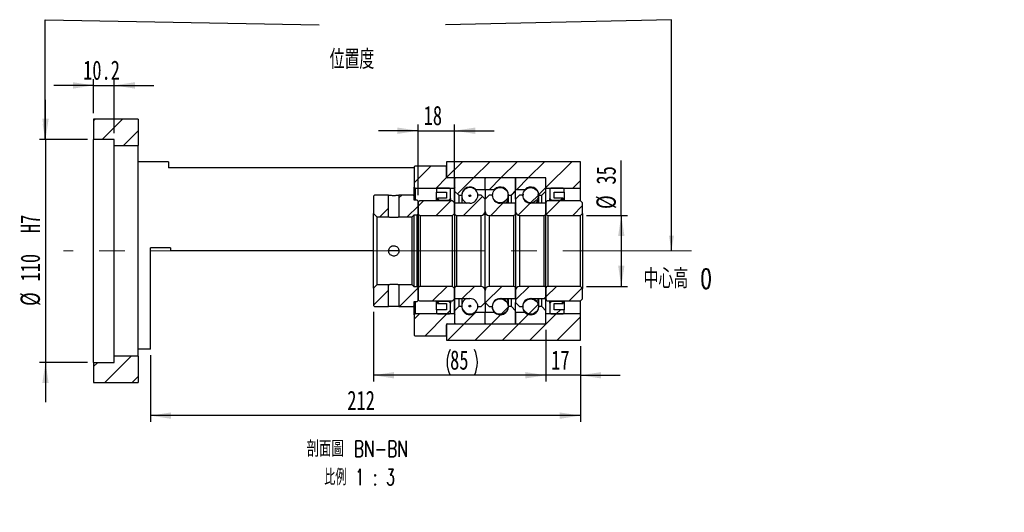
# Model space of a CAD drawing. Header units: millimetres. Extents: x 18 to 333, y 11 to 190.
# Tile 2 of 3: x 171 to 333, y 11 to 92. Entities that reach past the tile are written whole.
import ezdxf

# ---------------------------------------------------------------- set-up
doc = ezdxf.new("R2010")
doc.units = ezdxf.units.MM
doc.linetypes.add('CENTERX2', pattern=[20.32, 12.7, -2.54, 2.54, -2.54])
doc.layers.add('圖層0', color=7, linetype='Continuous')
doc.styles.add('SLDTEXTSTYLE0', font='TXT', dxfattribs={"width": 0.7})
doc.styles.add('SLDTEXTSTYLE1', font='TXT', dxfattribs={"width": 0.7, "bigfont": 'bigfont'})
doc.styles.add('SLDTEXTSTYLE4', font='TXT', dxfattribs={"width": 0.625, "bigfont": 'bigfont'})
doc.dimstyles.new('SLDDIMSTYLE1', dxfattribs={"dimtxt": 0.18, "dimasz": 2.5, "dimexe": 0, "dimexo": 0.0625, "dimgap": 0, "dimtad": 0, "dimtih": 1, "dimtoh": 1, "dimdec": 0, "dimrnd": 1e-09, "dimzin": 0, "dimdsep": 46, "dimtxsty": 'Standard', "dimsah": 1, "dimcen": 0.09, "dimadec": 0, "dimazin": 0, "dimtfac": 2.5, "dimtdec": 0, "dimtofl": 0, "dimtmove": 0, "dimatfit": 3, "dimfxl": 1, "dimfrac": 2, "dimtolj": 1, "dimtzin": 0, "dimarcsym": 0})
doc.dimstyles.new('SLDDIMSTYLE4', dxfattribs={"dimtxt": 3.389974, "dimasz": 2.5, "dimexe": 0, "dimexo": 0.0625, "dimgap": 0.847493, "dimtad": 1, "dimlfac": 3, "dimrnd": 1e-09, "dimzin": 12, "dimdsep": 46, "dimtxsty": 'SLDTEXTSTYLE0', "dimsah": 1, "dimcen": 0.09, "dimadec": 0, "dimazin": 3, "dimtfac": 1, "dimtmove": 0, "dimatfit": 0, "dimfxl": 1, "dimfrac": 2, "dimtolj": 1, "dimtzin": 12, "dimarcsym": 0})
doc.dimstyles.new('SLDDIMSTYLE5', dxfattribs={"dimtxt": 3.389974, "dimasz": 2.5, "dimexe": 0, "dimexo": 0.0625, "dimgap": 0.847493, "dimtad": 1, "dimdec": 1, "dimlfac": 3, "dimrnd": 1e-09, "dimzin": 12, "dimdsep": 46, "dimtxsty": 'SLDTEXTSTYLE0', "dimsah": 1, "dimcen": 0.09, "dimadec": 0, "dimazin": 3, "dimtfac": 1, "dimtdec": 1, "dimtmove": 0, "dimatfit": 0, "dimfxl": 1, "dimfrac": 2, "dimtolj": 1, "dimtzin": 12, "dimarcsym": 0})
doc.dimstyles.new('SLDDIMSTYLE6', dxfattribs={"dimtxt": 3.389974, "dimasz": 2.5, "dimexe": 0, "dimexo": 0.0625, "dimgap": 0.847493, "dimtad": 1, "dimlfac": 3, "dimrnd": 1e-09, "dimzin": 12, "dimdsep": 46, "dimtxsty": 'SLDTEXTSTYLE0', "dimsah": 1, "dimcen": 0.09, "dimadec": 0, "dimazin": 3, "dimtfac": 1, "dimtofl": 0, "dimtmove": 0, "dimatfit": 3, "dimfxl": 1, "dimfrac": 2, "dimtolj": 1, "dimtzin": 12, "dimarcsym": 0})

# ---------------------------------------------------------------- blocks, each defined once
blk = doc.blocks.new('_D_10')
at = {"layer": '圖層0', "color": 7}
for p, q in [((175.34, 72.42), (175.34, 78.94)), ((182.24, 72.42), (174.34, 72.42)), ((175.34, 72.42), (175.34, 35.75)), ((182.24, 35.75), (174.34, 35.75)), ((175.34, 35.75), (175.34, 29.23))]:
    blk.add_line(p, q, dxfattribs=at)
for points in [[(175.34, 72.42), (175.86, 75.81), (174.82, 75.81)], [(175.34, 35.75), (174.82, 32.36), (175.86, 32.36)]]:
    blk.add_solid(points, dxfattribs=at)
at = {"layer": '圖層0', "color": 7, "char_height": 3.175, "attachment_point": 1, "rotation": 90, "style": 'SLDTEXTSTYLE0'}
for s, insert in [('H7', (171.24, 57)), ('110', (171.24, 49.05)), ('%%c', (171.24, 45.03))]:
    blk.add_mtext(s, dxfattribs=dict(at, insert=insert))
blk = doc.blocks.new('_D_11')
at = {"layer": '圖層0', "color": 7}
for p, q in [((183.24, 81.29), (176.72, 81.29)), ((183.24, 76.75), (183.24, 82.29)), ((183.24, 81.29), (186.64, 81.29)), ((186.64, 73.42), (186.64, 82.29)), ((186.64, 81.29), (193.16, 81.29))]:
    blk.add_line(p, q, dxfattribs=at)
for points in [[(183.24, 81.29), (179.85, 81.81), (179.85, 80.76)], [(186.64, 81.29), (190.03, 80.76), (190.03, 81.81)]]:
    blk.add_solid(points, dxfattribs=at)
at = {"layer": '圖層0', "color": 7, "insert": (181.52, 85.38), "char_height": 3.175, "attachment_point": 1, "style": 'SLDTEXTSTYLE0'}
blk.add_mtext('10.2', dxfattribs=at)
blk = doc.blocks.new('_D_12')
at = {"layer": '圖層0', "color": 7}
for p, q in [((257.57, 41.08), (257.57, 32.63)), ((263.24, 38.42), (263.24, 32.63)), ((257.57, 33.63), (251.05, 33.63)), ((263.24, 33.63), (257.57, 33.63)), ((263.24, 33.63), (269.76, 33.63))]:
    blk.add_line(p, q, dxfattribs=at)
for points in [[(257.57, 33.63), (254.18, 34.15), (254.18, 33.11)], [(263.24, 33.63), (266.63, 33.11), (266.63, 34.15)]]:
    blk.add_solid(points, dxfattribs=at)
at = {"layer": '圖層0', "color": 7, "insert": (258.43, 37.72), "char_height": 3.175, "attachment_point": 1, "style": 'SLDTEXTSTYLE0'}
blk.add_mtext('17', dxfattribs=at)
blk = doc.blocks.new('_D_13')
at = {"layer": '圖層0', "color": 7}
for p, q in [((263.24, 38.42), (263.24, 26)), ((192.57, 36.92), (192.57, 26)), ((263.24, 27), (192.57, 27))]:
    blk.add_line(p, q, dxfattribs=at)
for points in [[(192.57, 27), (195.96, 26.47), (195.96, 27.52)], [(263.24, 27), (259.85, 27.52), (259.85, 26.47)]]:
    blk.add_solid(points, dxfattribs=at)
at = {"layer": '圖層0', "color": 7, "insert": (224.93, 31.09), "char_height": 3.175, "attachment_point": 1, "style": 'SLDTEXTSTYLE0'}
blk.add_mtext('212', dxfattribs=at)
blk = doc.blocks.new('_D_14')
at = {"layer": '圖層0', "color": 7}
for p, q in [((236.57, 63.25), (236.57, 74.84)), ((242.57, 62.98), (242.57, 74.84)), ((236.57, 73.84), (230.05, 73.84)), ((236.57, 73.84), (242.57, 73.84)), ((242.57, 73.84), (249.09, 73.84))]:
    blk.add_line(p, q, dxfattribs=at)
for points in [[(236.57, 73.84), (233.18, 74.36), (233.18, 73.31)], [(242.57, 73.84), (245.96, 73.31), (245.96, 74.36)]]:
    blk.add_solid(points, dxfattribs=at)
at = {"layer": '圖層0', "color": 7, "insert": (237.48, 77.93), "char_height": 3.175, "attachment_point": 1, "style": 'SLDTEXTSTYLE0'}
blk.add_mtext('18', dxfattribs=at)
blk = doc.blocks.new('_D_15')
at = {"layer": '圖層0', "color": 7}
for p, q in [((229.24, 44.08), (229.24, 32.63)), ((257.57, 41.08), (257.57, 32.63)), ((257.57, 33.63), (229.24, 33.63))]:
    blk.add_line(p, q, dxfattribs=at)
for centre, start, end in [((246.07, 35.75), 153.4349, 206.5651), ((241.58, 35.75), 333.4349, 26.5651)]:
    blk.add_arc(centre, 4.73, start, end, dxfattribs=at)
for points in [[(229.24, 33.63), (232.63, 33.11), (232.63, 34.16)], [(257.57, 33.63), (254.18, 34.16), (254.18, 33.11)]]:
    blk.add_solid(points, dxfattribs=at)
at = {"layer": '圖層0', "color": 7, "insert": (241.83, 37.73), "char_height": 3.175, "attachment_point": 1, "style": 'SLDTEXTSTYLE0'}
blk.add_mtext('85', dxfattribs=at)
blk = doc.blocks.new('_D_16')
at = {"layer": '圖層0', "color": 7}
for p, q in [((269.96, 59.92), (269.96, 68.96)), ((264.24, 59.92), (270.96, 59.92)), ((269.96, 59.92), (269.96, 48.25)), ((264.24, 48.25), (270.96, 48.25))]:
    blk.add_line(p, q, dxfattribs=at)
for points in [[(269.96, 59.92), (269.44, 56.53), (270.48, 56.53)], [(269.96, 48.25), (270.48, 51.64), (269.44, 51.64)]]:
    blk.add_solid(points, dxfattribs=at)
at = {"layer": '圖層0', "color": 7, "char_height": 3.175, "attachment_point": 1, "rotation": 90, "style": 'SLDTEXTSTYLE0'}
for s, insert in [('35', (265.87, 64.99)), ('%%c', (265.87, 60.97))]:
    blk.add_mtext(s, dxfattribs=dict(at, insert=insert))
blk = doc.blocks.new('SW_NOTE_4')
at = {"layer": '圖層0', "color": 0, "char_height": 2.6458, "attachment_point": 2}
for s, insert, style in [('\\M+19655\\M+196CA\\M+19AA4 BN-BN', (9.88, 3.41), 'SLDTEXTSTYLE1'), ('\\M+194E4\\M+197E1 1 : 3', (10.25, -1.26), 'SLDTEXTSTYLE4')]:
    blk.add_mtext(s, dxfattribs=dict(at, insert=insert, style=style))

msp = doc.modelspace()

# ---------------------------------------------------------------- hatches: boundary and pattern name
at = {"linetype": 'Continuous', "lineweight": 18}
h = msp.add_hatch(dxfattribs=at)
h.set_pattern_fill('ANSI31', style=0)
edge = h.paths.add_edge_path(flags=0)
edge.add_line((247.473, 66.0829), (242.673, 66.0829))
edge.add_arc((242.673, 65.9829), 0.1, 90, 180)
edge.add_line((242.573, 65.9829), (242.573, 63.9162))
edge.add_line((242.573, 63.9162), (243.2396, 63.2496))
edge.add_line((243.2396, 63.2496), (243.7396, 63.2496))
edge.add_arc((245.073, 63.2496), 1.3333, 45.438688, 180, ccw=False)
edge.add_line((246.0085, 64.1996), (247.573, 64.1996))
edge.add_line((247.573, 64.1996), (247.573, 65.9829))
edge.add_arc((247.473, 65.9829), 0.1, 0, 90)
h = msp.add_hatch(dxfattribs=at)
h.set_pattern_fill('ANSI31', style=0)
edge = h.paths.add_edge_path(flags=0)
edge.add_line((252.573, 63.9162), (252.573, 65.9829))
edge.add_arc((252.473, 65.9829), 0.1, 0, 90)
edge.add_line((252.473, 66.0829), (247.673, 66.0829))
edge.add_arc((247.673, 65.9829), 0.1, 90, 180)
edge.add_line((247.573, 65.9829), (247.573, 64.1996))
edge.add_line((247.573, 64.1996), (249.1374, 64.1996))
edge.add_arc((250.073, 63.2496), 1.3333, 0, 134.561312, ccw=False)
edge.add_line((251.4063, 63.2496), (251.9063, 63.2496))
edge.add_line((251.9063, 63.2496), (252.573, 63.9162))
h = msp.add_hatch(dxfattribs=at)
h.set_pattern_fill('ANSI31', style=0)
edge = h.paths.add_edge_path(flags=0)
edge.add_line((257.573, 63.9162), (257.573, 65.9829))
edge.add_arc((257.473, 65.9829), 0.1, 0, 90)
edge.add_line((257.473, 66.0829), (252.673, 66.0829))
edge.add_arc((252.673, 65.9829), 0.1, 90, 180)
edge.add_line((252.573, 65.9829), (252.573, 64.1996))
edge.add_line((252.573, 64.1996), (254.1374, 64.1996))
edge.add_arc((255.073, 63.2496), 1.3333, 0, 134.561312, ccw=False)
edge.add_line((256.4063, 63.2496), (256.9063, 63.2496))
edge.add_line((256.9063, 63.2496), (257.573, 63.9162))
h = msp.add_hatch(dxfattribs=at)
h.set_pattern_fill('ANSI31', style=0)
h.paths.add_polyline_path([(229.4063, 63.2496), (229.2396, 63.0829), (229.2396, 60.2329), (229.8063, 59.6662), (231.723, 59.6662), (231.723, 63.2496)], flags=0)
h = msp.add_hatch(dxfattribs=at)
h.set_pattern_fill('ANSI31', style=0)
h.paths.add_polyline_path([(236.573, 62.2495), (236.4063, 62.4162), (235.9063, 62.4162), (235.9063, 63.0829), (235.7396, 63.2496), (233.423, 63.2496), (233.423, 59.6662), (235.573, 59.6662), (235.9063, 59.9996), (236.4063, 59.9996), (236.573, 60.1662)], flags=0)
h = msp.add_hatch(dxfattribs=at)
h.set_pattern_fill('ANSI31', style=0)
h.paths.add_polyline_path([(241.2396, 63.7495), (241.2396, 62.7496), (239.7396, 62.7496), (239.7396, 62.6829), (240.0063, 62.4162), (241.6396, 62.4162), (241.9063, 62.6829), (241.9063, 64.2496), (241.7396, 64.4162), (239.7396, 64.4162), (239.573, 64.2496), (239.573, 63.7495)], flags=0)
h = msp.add_hatch(dxfattribs=at)
h.set_pattern_fill('ANSI31', style=0)
edge = h.paths.add_edge_path(flags=0)
edge.add_line((247.573, 60.5829), (247.573, 62.5829))
edge.add_line((247.573, 62.5829), (246.9063, 63.2496))
edge.add_line((246.9063, 63.2496), (246.4063, 63.2496))
edge.add_arc((245.073, 63.2496), 1.3333, 270, 360, ccw=False)
edge.add_line((245.073, 61.9162), (242.573, 61.9162))
edge.add_line((242.573, 61.9162), (242.573, 60.2496))
edge.add_arc((242.9063, 60.2496), 0.3333, 180, 270)
edge.add_line((242.9063, 59.9162), (246.9063, 59.9162))
edge.add_arc((246.9063, 60.5829), 0.6667, 270, 360)
h = msp.add_hatch(dxfattribs=at)
h.set_pattern_fill('ANSI31', style=0)
edge = h.paths.add_edge_path(flags=0)
edge.add_arc((245.073, 63.1532), 0.1461, 0, 360)
h = msp.add_hatch(dxfattribs=at)
h.set_pattern_fill('ANSI31', style=0)
edge = h.paths.add_edge_path(flags=0)
edge.add_line((248.7396, 63.2496), (248.2396, 63.2496))
edge.add_line((248.2396, 63.2496), (247.573, 62.5829))
edge.add_line((247.573, 62.5829), (247.573, 60.5829))
edge.add_arc((248.2396, 60.5829), 0.6667, 180, 270)
edge.add_line((248.2396, 59.9162), (252.2396, 59.9162))
edge.add_arc((252.2396, 60.2496), 0.3333, 270, 360)
edge.add_line((252.573, 60.2496), (252.573, 61.9162))
edge.add_line((252.573, 61.9162), (250.073, 61.9162))
edge.add_arc((250.073, 63.2496), 1.3333, 180, 270, ccw=False)
h = msp.add_hatch(dxfattribs=at)
h.set_pattern_fill('ANSI31', style=0)
edge = h.paths.add_edge_path(flags=0)
edge.add_arc((250.073, 63.2412), 1.2746, 0, 360)
h = msp.add_hatch(dxfattribs=at)
h.set_pattern_fill('ANSI31', style=0)
edge = h.paths.add_edge_path(flags=0)
edge.add_line((253.7396, 63.2496), (253.2396, 63.2496))
edge.add_line((253.2396, 63.2496), (252.573, 62.5829))
edge.add_line((252.573, 62.5829), (252.573, 60.5829))
edge.add_arc((253.2396, 60.5829), 0.6667, 180, 270)
edge.add_line((253.2396, 59.9162), (257.2396, 59.9162))
edge.add_arc((257.2396, 60.2496), 0.3333, 270, 360)
edge.add_line((257.573, 60.2496), (257.573, 61.9162))
edge.add_line((257.573, 61.9162), (255.073, 61.9162))
edge.add_arc((255.073, 63.2496), 1.3333, 180, 270, ccw=False)
h = msp.add_hatch(dxfattribs=at)
h.set_pattern_fill('ANSI31', style=0)
edge = h.paths.add_edge_path(flags=0)
edge.add_arc((255.073, 63.2391), 1.2594, 0, 360)
h = msp.add_hatch(dxfattribs=at)
h.set_pattern_fill('ANSI31', style=0)
h.paths.add_polyline_path([(260.4063, 62.6829), (260.4063, 62.7496), (258.9063, 62.7496), (258.9063, 63.7495), (260.573, 63.7495), (260.573, 64.2496), (260.4063, 64.4162), (258.4063, 64.4162), (258.2396, 64.2496), (258.2396, 62.6829), (258.5063, 62.4162), (260.1396, 62.4162)], flags=0)
h = msp.add_hatch(dxfattribs=at)
h.set_pattern_fill('ANSI31', style=0)
edge = h.paths.add_edge_path(flags=0)
edge.add_line((242.2396, 59.9162), (242.573, 60.2496))
edge.add_line((242.573, 60.2496), (242.573, 61.9829))
edge.add_line((242.573, 61.9829), (242.2396, 62.3162))
edge.add_line((242.2396, 62.3162), (236.9063, 62.3162))
edge.add_arc((236.9063, 61.9829), 0.3333, 90, 180)
edge.add_line((236.573, 61.9829), (236.573, 60.2496))
edge.add_arc((236.9063, 60.2496), 0.3333, 180, 270)
edge.add_line((236.9063, 59.9162), (242.2396, 59.9162))
h = msp.add_hatch(dxfattribs=at)
h.set_pattern_fill('ANSI31', style=0)
edge = h.paths.add_edge_path(flags=0)
edge.add_line((263.2396, 59.9162), (263.573, 60.2496))
edge.add_line((263.573, 60.2496), (263.573, 61.9829))
edge.add_line((263.573, 61.9829), (263.2396, 62.3162))
edge.add_line((263.2396, 62.3162), (257.9063, 62.3162))
edge.add_arc((257.9063, 61.9829), 0.3333, 90, 180)
edge.add_line((257.573, 61.9829), (257.573, 60.2496))
edge.add_arc((257.9063, 60.2496), 0.3333, 180, 270)
edge.add_line((257.9063, 59.9162), (263.2396, 59.9162))
h = msp.add_hatch(dxfattribs=at)
h.set_pattern_fill('ANSI31', style=0)
h.paths.add_polyline_path([(229.2396, 45.0829), (229.4063, 44.9162), (231.723, 44.9162), (231.723, 48.4996), (229.8063, 48.4996), (229.2396, 47.9329)], flags=0)
h = msp.add_hatch(dxfattribs=at)
h.set_pattern_fill('ANSI31', style=0)
h.paths.add_polyline_path([(235.9063, 45.0829), (235.9063, 45.7496), (236.4063, 45.7496), (236.573, 45.9162), (236.573, 47.9996), (236.4063, 48.1662), (235.9063, 48.1662), (235.573, 48.4996), (233.423, 48.4996), (233.423, 44.9162), (235.7396, 44.9162)], flags=0)
h = msp.add_hatch(dxfattribs=at)
h.set_pattern_fill('ANSI31', style=0)
edge = h.paths.add_edge_path(flags=0)
edge.add_line((242.573, 47.9162), (242.2396, 48.2496))
edge.add_line((242.2396, 48.2496), (236.9063, 48.2496))
edge.add_arc((236.9063, 47.9162), 0.3333, 90, 180)
edge.add_line((236.573, 47.9162), (236.573, 46.1829))
edge.add_arc((236.9063, 46.1829), 0.3333, 180, 270)
edge.add_line((236.9063, 45.8496), (242.2396, 45.8496))
edge.add_line((242.2396, 45.8496), (242.573, 46.1829))
edge.add_line((242.573, 46.1829), (242.573, 47.9162))
h = msp.add_hatch(dxfattribs=at)
h.set_pattern_fill('ANSI31', style=0)
edge = h.paths.add_edge_path(flags=0)
edge.add_line((246.4063, 44.9162), (246.9063, 44.9162))
edge.add_line((246.9063, 44.9162), (247.573, 45.5829))
edge.add_line((247.573, 45.5829), (247.573, 47.5829))
edge.add_arc((246.9063, 47.5829), 0.6667, 0, 90)
edge.add_line((246.9063, 48.2496), (242.9063, 48.2496))
edge.add_arc((242.9063, 47.9162), 0.3333, 90, 180)
edge.add_line((242.573, 47.9162), (242.573, 46.2496))
edge.add_line((242.573, 46.2496), (245.073, 46.2496))
edge.add_arc((245.073, 44.9162), 1.3333, 0, 90, ccw=False)
h = msp.add_hatch(dxfattribs=at)
h.set_pattern_fill('ANSI31', style=0)
edge = h.paths.add_edge_path(flags=0)
edge.add_line((247.573, 47.5829), (247.573, 45.5829))
edge.add_line((247.573, 45.5829), (248.2396, 44.9162))
edge.add_line((248.2396, 44.9162), (248.7396, 44.9162))
edge.add_arc((250.073, 44.9162), 1.3333, 90, 180, ccw=False)
edge.add_line((250.073, 46.2496), (252.573, 46.2496))
edge.add_line((252.573, 46.2496), (252.573, 47.9162))
edge.add_arc((252.2396, 47.9162), 0.3333, 0, 90)
edge.add_line((252.2396, 48.2496), (248.2396, 48.2496))
edge.add_arc((248.2396, 47.5829), 0.6667, 90, 180)
h = msp.add_hatch(dxfattribs=at)
h.set_pattern_fill('ANSI31', style=0)
edge = h.paths.add_edge_path(flags=0)
edge.add_line((252.573, 47.5829), (252.573, 45.5829))
edge.add_line((252.573, 45.5829), (253.2396, 44.9162))
edge.add_line((253.2396, 44.9162), (253.7396, 44.9162))
edge.add_arc((255.073, 44.9162), 1.3333, 90, 180, ccw=False)
edge.add_line((255.073, 46.2496), (257.573, 46.2496))
edge.add_line((257.573, 46.2496), (257.573, 47.9162))
edge.add_arc((257.2396, 47.9162), 0.3333, 0, 90)
edge.add_line((257.2396, 48.2496), (253.2396, 48.2496))
edge.add_arc((253.2396, 47.5829), 0.6667, 90, 180)
h = msp.add_hatch(dxfattribs=at)
h.set_pattern_fill('ANSI31', style=0)
edge = h.paths.add_edge_path(flags=0)
edge.add_line((263.573, 47.9162), (263.2396, 48.2496))
edge.add_line((263.2396, 48.2496), (257.9063, 48.2496))
edge.add_arc((257.9063, 47.9162), 0.3333, 90, 180)
edge.add_line((257.573, 47.9162), (257.573, 46.1829))
edge.add_arc((257.9063, 46.1829), 0.3333, 180, 270)
edge.add_line((257.9063, 45.8496), (263.2396, 45.8496))
edge.add_line((263.2396, 45.8496), (263.573, 46.1829))
edge.add_line((263.573, 46.1829), (263.573, 47.9162))
h = msp.add_hatch(dxfattribs=at)
h.set_pattern_fill('ANSI31', style=0)
h.paths.add_polyline_path([(239.7396, 45.4829), (239.7396, 45.4162), (241.2396, 45.4162), (241.2396, 44.4162), (239.573, 44.4162), (239.573, 43.9162), (239.7396, 43.7496), (241.7396, 43.7496), (241.9063, 43.9162), (241.9063, 45.4829), (241.6396, 45.7496), (240.0063, 45.7496)], flags=0)
h = msp.add_hatch(dxfattribs=at)
h.set_pattern_fill('ANSI31', style=0)
edge = h.paths.add_edge_path(flags=0)
edge.add_arc((250.073, 44.9246), 1.2746, 0, 360)
h = msp.add_hatch(dxfattribs=at)
h.set_pattern_fill('ANSI31', style=0)
edge = h.paths.add_edge_path(flags=0)
edge.add_arc((255.073, 44.9267), 1.2594, 0, 360)
h = msp.add_hatch(dxfattribs=at)
h.set_pattern_fill('ANSI31', style=0)
h.paths.add_polyline_path([(258.9063, 44.4162), (258.9063, 45.4162), (260.4063, 45.4162), (260.4063, 45.4829), (260.1396, 45.7496), (258.5063, 45.7496), (258.2396, 45.4829), (258.2396, 43.9162), (258.4063, 43.7496), (260.4063, 43.7496), (260.573, 43.9162), (260.573, 44.4162)], flags=0)
h = msp.add_hatch(dxfattribs=at)
h.set_pattern_fill('ANSI31', style=0)
edge = h.paths.add_edge_path(flags=0)
edge.add_line((242.573, 44.2496), (242.573, 42.1829))
edge.add_arc((242.673, 42.1829), 0.1, 180, 270)
edge.add_line((242.673, 42.0829), (247.473, 42.0829))
edge.add_arc((247.473, 42.1829), 0.1, 270, 360)
edge.add_line((247.573, 42.1829), (247.573, 43.9662))
edge.add_line((247.573, 43.9662), (246.0085, 43.9662))
edge.add_arc((245.073, 44.9162), 1.3333, 180, 314.561312, ccw=False)
edge.add_line((243.7396, 44.9162), (243.2396, 44.9162))
edge.add_line((243.2396, 44.9162), (242.573, 44.2496))
h = msp.add_hatch(dxfattribs=at)
h.set_pattern_fill('ANSI31', style=0)
edge = h.paths.add_edge_path(flags=0)
edge.add_arc((245.073, 45.0125), 0.1461, 0, 360)
h = msp.add_hatch(dxfattribs=at)
h.set_pattern_fill('ANSI31', style=0)
edge = h.paths.add_edge_path(flags=0)
edge.add_line((247.673, 42.0829), (252.473, 42.0829))
edge.add_arc((252.473, 42.1829), 0.1, 270, 360)
edge.add_line((252.573, 42.1829), (252.573, 44.2496))
edge.add_line((252.573, 44.2496), (251.9063, 44.9162))
edge.add_line((251.9063, 44.9162), (251.4063, 44.9162))
edge.add_arc((250.073, 44.9162), 1.3333, 225.438688, 360, ccw=False)
edge.add_line((249.1374, 43.9662), (247.573, 43.9662))
edge.add_line((247.573, 43.9662), (247.573, 42.1829))
edge.add_arc((247.673, 42.1829), 0.1, 180, 270)
h = msp.add_hatch(dxfattribs=at)
h.set_pattern_fill('ANSI31', style=0)
edge = h.paths.add_edge_path(flags=0)
edge.add_line((252.673, 42.0829), (257.473, 42.0829))
edge.add_arc((257.473, 42.1829), 0.1, 270, 360)
edge.add_line((257.573, 42.1829), (257.573, 44.2496))
edge.add_line((257.573, 44.2496), (256.9063, 44.9162))
edge.add_line((256.9063, 44.9162), (256.4063, 44.9162))
edge.add_arc((255.073, 44.9162), 1.3333, 225.438688, 360, ccw=False)
edge.add_line((254.1374, 43.9662), (252.573, 43.9662))
edge.add_line((252.573, 43.9662), (252.573, 42.1829))
edge.add_arc((252.673, 42.1829), 0.1, 180, 270)
at = {"layer": '圖層0', "linetype": 'Continuous', "lineweight": 18}
h = msp.add_hatch(dxfattribs=at)
h.set_pattern_fill('ANSI31', color=256, style=0)
h.paths.add_polyline_path([(190.573, 71.4162), (190.573, 75.7495), (183.2396, 75.7495), (183.2396, 72.4162), (186.6396, 72.4162), (186.6396, 71.4162)], flags=0)
h = msp.add_hatch(dxfattribs=at)
h.set_pattern_fill('ANSI31', color=256, style=0)
edge = h.paths.add_edge_path(flags=0)
edge.add_line((236.073, 68.0829), (235.9063, 67.9162))
edge.add_line((235.9063, 67.9162), (235.9063, 64.5829))
edge.add_line((235.9063, 64.5829), (236.073, 64.4162))
edge.add_line((236.073, 64.4162), (242.523, 64.4162))
edge.add_line((242.523, 64.4162), (242.623, 64.5162))
edge.add_line((242.623, 64.5162), (242.623, 65.9829))
edge.add_line((242.623, 65.9829), (242.523, 66.0829))
edge.add_line((242.523, 66.0829), (241.373, 66.0829))
edge.add_arc((241.373, 66.2162), 0.1333, 180, 270, ccw=False)
edge.add_line((241.2396, 66.2162), (241.2396, 67.9162))
edge.add_line((241.2396, 67.9162), (241.073, 68.0829))
edge.add_line((241.073, 68.0829), (236.073, 68.0829))
h = msp.add_hatch(dxfattribs=at)
h.set_pattern_fill('ANSI31', color=256, style=0)
h.paths.add_polyline_path([(257.573, 64.4162), (263.2396, 64.4162), (263.2396, 68.7496), (241.2396, 68.7496), (241.2396, 66.0829), (257.573, 66.0829)], flags=0)
h = msp.add_hatch(dxfattribs=at)
h.set_pattern_fill('ANSI31', color=256, style=0)
edge = h.paths.add_edge_path(flags=0)
edge.add_line((235.9063, 40.2496), (236.073, 40.0829))
edge.add_line((236.073, 40.0829), (241.073, 40.0829))
edge.add_line((241.073, 40.0829), (241.2396, 40.2496))
edge.add_line((241.2396, 40.2496), (241.2396, 41.9496))
edge.add_arc((241.373, 41.9496), 0.1333, 90, 180, ccw=False)
edge.add_line((241.373, 42.0829), (242.523, 42.0829))
edge.add_line((242.523, 42.0829), (242.623, 42.1829))
edge.add_line((242.623, 42.1829), (242.623, 43.6496))
edge.add_line((242.623, 43.6496), (242.523, 43.7496))
edge.add_line((242.523, 43.7496), (236.073, 43.7496))
edge.add_line((236.073, 43.7496), (235.9063, 43.5829))
edge.add_line((235.9063, 43.5829), (235.9063, 40.2496))
h = msp.add_hatch(dxfattribs=at)
h.set_pattern_fill('ANSI31', color=256, style=0)
h.paths.add_polyline_path([(241.2396, 39.4162), (263.2396, 39.4162), (263.2396, 43.7496), (257.573, 43.7496), (257.573, 42.0829), (241.2396, 42.0829)], flags=0)
h = msp.add_hatch(dxfattribs=at)
h.set_pattern_fill('ANSI31', color=256, style=0)
h.paths.add_polyline_path([(183.2396, 35.7496), (183.2396, 32.4162), (190.573, 32.4162), (190.573, 36.7495), (186.6396, 36.7495), (186.6396, 35.7496)], flags=0)

# ---------------------------------------------------------------- linework, layer by layer
at = {"color": 7, "linetype": 'Continuous', "lineweight": 25}
for p, q in [((183.2396, 75.7495), (183.2396, 72.4162)), ((190.573, 75.7495), (183.2396, 75.7495)), ((190.573, 75.7495), (190.573, 71.4162)), ((186.6396, 72.4162), (183.2396, 72.4162)), ((183.2396, 35.7496), (183.2396, 72.4162)), ((186.6396, 71.4162), (186.6396, 72.4162)), ((186.6396, 71.4162), (190.573, 71.4162)), ((186.6396, 36.7495), (186.6396, 71.4162)), ((190.573, 36.7495), (190.573, 71.4162)), ((195.573, 68.7496), (190.573, 68.7496)), ((195.573, 68.7496), (195.573, 67.7496)), ((235.9063, 67.9162), (236.073, 68.0829)), ((236.073, 68.0829), (241.073, 68.0829)), ((241.073, 68.0829), (241.2396, 67.9162)), ((241.2396, 68.7496), (241.2396, 66.0829)), ((263.2396, 68.7496), (241.2396, 68.7496)), ((263.2396, 64.4162), (263.2396, 68.7496)), ((235.9063, 67.7496), (195.573, 67.7496)), ((235.9063, 67.9162), (235.9063, 64.5829)), ((241.2396, 66.2162), (241.2396, 67.9162)), ((257.573, 66.0829), (241.2396, 66.0829)), ((242.523, 66.0829), (241.373, 66.0829)), ((242.523, 66.0829), (242.623, 65.9829)), ((242.573, 65.9829), (242.573, 63.9162)), ((242.623, 64.5162), (242.623, 65.9829)), ((247.473, 66.0829), (242.673, 66.0829)), ((247.573, 64.1996), (247.573, 65.9829)), ((252.473, 66.0829), (247.673, 66.0829)), ((252.573, 65.9829), (252.573, 64.1996)), ((252.573, 63.9162), (252.573, 65.9829)), ((257.473, 66.0829), (252.673, 66.0829)), ((257.573, 64.4162), (257.573, 66.0829)), ((257.573, 63.9162), (257.573, 65.9829)), ((229.2396, 63.0829), (229.4063, 63.2496)), ((231.723, 63.2496), (229.4063, 63.2496)), ((231.723, 59.6662), (231.723, 63.2496)), ((233.423, 63.2496), (233.423, 59.6662)), ((235.7396, 63.2496), (233.423, 63.2496)), ((235.7396, 63.2496), (235.9063, 63.0829)), ((236.073, 64.4162), (235.9063, 64.5829)), ((235.9063, 63.0829), (235.9063, 64.5829)), ((236.073, 64.4162), (242.523, 64.4162)), ((236.073, 64.4162), (236.073, 62.4162)), ((239.573, 64.2496), (239.7396, 64.4162)), ((239.573, 64.2496), (239.573, 63.7495)), ((239.573, 63.7495), (241.2396, 63.7495)), ((239.573, 62.3162), (239.573, 63.7495)), ((241.7396, 64.4162), (239.7396, 64.4162)), ((241.2396, 63.7495), (241.2396, 62.7496)), ((241.7396, 64.4162), (241.9063, 64.2496)), ((241.9063, 62.6829), (241.9063, 64.2496)), ((242.623, 64.5162), (242.523, 64.4162)), ((242.523, 62.0329), (242.523, 64.4162)), ((242.573, 63.9162), (243.2396, 63.2496)), ((242.573, 63.9162), (242.573, 61.9829)), ((243.2396, 63.2496), (243.2396, 61.9162)), ((243.2396, 63.2496), (243.7396, 63.2496)), ((243.7396, 63.2496), (243.7396, 61.9162)), ((246.0085, 64.1996), (246.0085, 64.1032)), ((246.0085, 64.1996), (247.573, 64.1996)), ((246.9063, 63.2496), (246.4063, 63.2496)), ((247.573, 62.5829), (246.9063, 63.2496)), ((247.573, 64.1996), (247.573, 62.5829)), ((247.573, 64.1996), (249.1374, 64.1996)), ((248.2396, 63.2496), (247.573, 62.5829)), ((248.7396, 63.2496), (248.2396, 63.2496)), ((249.1374, 64.1068), (249.1374, 64.1996)), ((251.4063, 61.9162), (251.4063, 63.2496)), ((251.4063, 63.2496), (251.9063, 63.2496)), ((251.9063, 63.2496), (252.573, 63.9162)), ((251.9063, 61.9162), (251.9063, 63.2496)), ((252.573, 64.1996), (254.1374, 64.1996)), ((252.573, 62.5829), (252.573, 63.9162)), ((253.2396, 63.2496), (252.573, 62.5829)), ((253.7396, 63.2496), (253.2396, 63.2496)), ((254.1374, 64.0822), (254.1374, 64.1996)), ((256.4063, 61.9162), (256.4063, 63.2496)), ((256.4063, 63.2496), (256.9063, 63.2496)), ((256.9063, 63.2496), (257.573, 63.9162)), ((256.9063, 61.9162), (256.9063, 63.2496)), ((257.573, 64.4162), (263.2396, 64.4162)), ((257.573, 61.9829), (257.573, 63.9162)), ((258.2396, 64.2496), (258.4063, 64.4162)), ((258.2396, 64.2496), (258.2396, 62.6829)), ((260.4063, 64.4162), (258.4063, 64.4162)), ((258.9063, 63.7495), (260.573, 63.7495)), ((258.9063, 62.7496), (258.9063, 63.7495)), ((260.4063, 64.4162), (260.573, 64.2496)), ((260.573, 63.7495), (260.573, 64.2496)), ((260.573, 63.7495), (260.573, 62.3162)), ((263.2396, 62.3162), (263.2396, 64.4162)), ((229.2396, 63.0829), (229.2396, 60.2329)), ((235.9063, 62.4162), (235.9063, 63.0829)), ((236.4063, 62.4162), (235.9063, 62.4162)), ((236.4063, 62.4162), (236.573, 62.2495)), ((236.573, 60.1662), (236.573, 62.2495)), ((236.573, 61.9829), (236.573, 60.2496)), ((242.2396, 62.3162), (236.9063, 62.3162)), ((241.2396, 62.7496), (239.7396, 62.7496)), ((239.7396, 62.7496), (239.7396, 62.6829)), ((240.0063, 62.4162), (239.7396, 62.6829)), ((239.7396, 62.3162), (239.7396, 62.6829)), ((240.0063, 62.4162), (240.0063, 62.3162)), ((240.0063, 62.4162), (241.6396, 62.4162)), ((241.9063, 62.6829), (241.6396, 62.4162)), ((241.6396, 62.3162), (241.6396, 62.4162)), ((241.9063, 62.6829), (241.9063, 62.3162)), ((242.2396, 62.3162), (242.573, 61.9829)), ((242.573, 60.2496), (242.573, 61.9829)), ((245.073, 61.9162), (242.573, 61.9162)), ((242.573, 61.9162), (242.573, 60.2496)), ((247.573, 60.5829), (247.573, 62.5829)), ((252.573, 61.9162), (250.073, 61.9162)), ((252.573, 62.5829), (252.573, 60.5829)), ((252.573, 60.2496), (252.573, 61.9162)), ((257.573, 61.9162), (255.073, 61.9162)), ((257.573, 61.9829), (257.573, 60.2496)), ((257.573, 60.2496), (257.573, 61.9162)), ((263.2396, 62.3162), (257.9063, 62.3162)), ((258.5063, 62.4162), (258.2396, 62.6829)), ((258.2396, 62.3162), (258.2396, 62.6829)), ((258.5063, 62.4162), (258.5063, 62.3162)), ((258.5063, 62.4162), (260.1396, 62.4162)), ((260.4063, 62.7496), (258.9063, 62.7496)), ((260.4063, 62.6829), (260.1396, 62.4162)), ((260.1396, 62.3162), (260.1396, 62.4162)), ((260.4063, 62.6829), (260.4063, 62.7496)), ((260.4063, 62.6829), (260.4063, 62.3162)), ((263.2396, 62.3162), (263.573, 61.9829)), ((263.573, 60.2496), (263.573, 61.9829)), ((229.8063, 59.6662), (229.2396, 60.2329)), ((229.2396, 47.9329), (229.2396, 60.2329)), ((235.9063, 59.9996), (235.573, 59.6662)), ((235.9063, 59.9996), (236.4063, 59.9996)), ((235.9063, 48.1662), (235.9063, 59.9996)), ((236.573, 60.1662), (236.4063, 59.9996)), ((236.4063, 48.1662), (236.4063, 59.9996)), ((236.573, 60.1662), (236.573, 47.9996)), ((236.9063, 59.9162), (236.9063, 48.2496)), ((236.9063, 59.9162), (242.2396, 59.9162)), ((242.573, 60.2496), (242.2396, 59.9162)), ((242.2396, 48.2496), (242.2396, 59.9162)), ((242.573, 60.2496), (242.573, 47.9162)), ((242.9063, 48.2496), (242.9063, 59.9162)), ((242.9063, 59.9162), (246.9063, 59.9162)), ((246.9063, 48.2496), (246.9063, 59.9162)), ((247.573, 47.5829), (247.573, 60.5829)), ((248.2396, 59.9162), (248.2396, 48.2496)), ((248.2396, 59.9162), (252.2396, 59.9162)), ((252.2396, 59.9162), (252.2396, 48.2496)), ((252.573, 60.2496), (252.573, 47.9162)), ((253.2396, 59.9162), (253.2396, 48.2496)), ((253.2396, 59.9162), (257.2396, 59.9162)), ((257.2396, 59.9162), (257.2396, 48.2496)), ((257.573, 47.9162), (257.573, 60.2496)), ((257.9063, 59.9162), (257.9063, 48.2496)), ((257.9063, 59.9162), (263.2396, 59.9162)), ((263.573, 60.2496), (263.2396, 59.9162)), ((263.2396, 48.2496), (263.2396, 59.9162)), ((263.573, 60.2496), (263.573, 47.9162)), ((229.8063, 59.6662), (229.8063, 48.4996)), ((229.8063, 59.6662), (231.723, 59.6662)), ((233.423, 59.6662), (235.573, 59.6662)), ((235.573, 48.4996), (235.573, 59.6662)), ((195.9063, 54.5829), (192.573, 54.5829)), ((192.573, 37.9162), (192.573, 54.5829)), ((195.9063, 54.5829), (195.9063, 54.0829)), ((229.2396, 54.0829), (195.9063, 54.0829)), ((233.4121, 54.0829), (231.723, 54.0829)), ((229.2396, 47.9329), (229.8063, 48.4996)), ((229.2396, 47.9329), (229.2396, 45.0829)), ((231.723, 48.4996), (229.8063, 48.4996)), ((231.723, 44.9162), (231.723, 48.4996)), ((235.573, 48.4996), (233.423, 48.4996)), ((233.423, 48.4996), (233.423, 44.9162)), ((235.573, 48.4996), (235.9063, 48.1662)), ((236.4063, 48.1662), (235.9063, 48.1662)), ((236.4063, 48.1662), (236.573, 47.9996)), ((236.573, 45.9162), (236.573, 47.9996)), ((236.573, 47.9162), (236.573, 46.1829)), ((242.2396, 48.2496), (236.9063, 48.2496)), ((242.2396, 48.2496), (242.573, 47.9162)), ((242.573, 46.1829), (242.573, 47.9162)), ((242.573, 47.9162), (242.573, 46.2496)), ((246.9063, 48.2496), (242.9063, 48.2496)), ((247.573, 45.5829), (247.573, 47.5829)), ((252.2396, 48.2496), (248.2396, 48.2496)), ((252.573, 46.2496), (252.573, 47.9162)), ((252.573, 47.5829), (252.573, 45.5829)), ((257.2396, 48.2496), (253.2396, 48.2496)), ((257.573, 47.9162), (257.573, 46.1829)), ((257.573, 46.2496), (257.573, 47.9162)), ((263.2396, 48.2496), (257.9063, 48.2496)), ((263.2396, 48.2496), (263.573, 47.9162)), ((263.573, 46.1829), (263.573, 47.9162)), ((235.9063, 45.7496), (236.4063, 45.7496)), ((235.9063, 45.0829), (235.9063, 45.7496)), ((236.073, 45.7496), (236.073, 43.7496)), ((236.573, 45.9162), (236.4063, 45.7496)), ((236.9063, 45.8495), (242.2396, 45.8495)), ((239.573, 44.4162), (239.573, 45.8495)), ((239.7396, 45.4829), (239.7396, 45.8495)), ((239.7396, 45.4829), (240.0063, 45.7496)), ((239.7396, 45.4829), (239.7396, 45.4162)), ((239.7396, 45.4162), (241.2396, 45.4162)), ((240.0063, 45.8495), (240.0063, 45.7496)), ((241.6396, 45.7496), (240.0063, 45.7496)), ((241.2396, 45.4162), (241.2396, 44.4162)), ((241.6396, 45.7496), (241.6396, 45.8495)), ((241.6396, 45.7496), (241.9063, 45.4829)), ((241.9063, 45.8495), (241.9063, 45.4829)), ((241.9063, 43.9162), (241.9063, 45.4829)), ((242.573, 46.1829), (242.2396, 45.8495)), ((242.523, 43.7496), (242.523, 46.1329)), ((242.573, 46.2496), (245.073, 46.2496)), ((242.573, 46.1829), (242.573, 44.2496)), ((243.2396, 46.2496), (243.2396, 44.9162)), ((243.7396, 46.2496), (243.7396, 44.9162)), ((246.9063, 44.9162), (247.573, 45.5829)), ((247.573, 45.5829), (247.573, 43.9662)), ((247.573, 45.5829), (248.2396, 44.9162)), ((250.073, 46.2496), (252.573, 46.2496)), ((251.4063, 44.9162), (251.4063, 46.2496)), ((251.9063, 44.9162), (251.9063, 46.2496)), ((252.573, 45.5829), (253.2396, 44.9162)), ((252.573, 44.2496), (252.573, 45.5829)), ((255.073, 46.2496), (257.573, 46.2496)), ((256.2007, 46.2214), (256.218, 46.2496)), ((256.4063, 44.9162), (256.4063, 46.2496)), ((256.9063, 44.9162), (256.9063, 46.2496)), ((257.573, 44.2496), (257.573, 46.1829)), ((257.9063, 45.8495), (263.2396, 45.8495)), ((258.2396, 45.4829), (258.2396, 45.8495)), ((258.2396, 45.4829), (258.5063, 45.7496)), ((258.2396, 45.4829), (258.2396, 43.9162)), ((258.5063, 45.8495), (258.5063, 45.7496)), ((260.1396, 45.7496), (258.5063, 45.7496)), ((258.9063, 45.4162), (260.4063, 45.4162)), ((258.9063, 44.4162), (258.9063, 45.4162)), ((260.1396, 45.7496), (260.1396, 45.8495)), ((260.1396, 45.7496), (260.4063, 45.4829)), ((260.4063, 45.8495), (260.4063, 45.4829)), ((260.4063, 45.4162), (260.4063, 45.4829)), ((260.573, 45.8495), (260.573, 44.4162)), ((263.573, 46.1829), (263.2396, 45.8495)), ((263.2396, 43.7496), (263.2396, 45.8495)), ((229.4063, 44.9162), (229.2396, 45.0829)), ((229.4063, 44.9162), (231.723, 44.9162)), ((233.423, 44.9162), (235.7396, 44.9162)), ((235.9063, 45.0829), (235.7396, 44.9162)), ((235.9063, 43.5829), (235.9063, 45.0829)), ((235.9063, 43.5829), (236.073, 43.7496)), ((242.523, 43.7496), (236.073, 43.7496)), ((241.2396, 44.4162), (239.573, 44.4162)), ((239.573, 44.4162), (239.573, 43.9162)), ((239.7396, 43.7496), (239.573, 43.9162)), ((239.7396, 43.7496), (241.7396, 43.7496)), ((241.9063, 43.9162), (241.7396, 43.7496)), ((242.523, 43.7496), (242.623, 43.6495)), ((243.2396, 44.9162), (242.573, 44.2496)), ((242.573, 44.2496), (242.573, 42.1829)), ((243.7396, 44.9162), (243.2396, 44.9162)), ((246.0085, 44.0969), (246.0085, 43.9662)), ((247.573, 43.9662), (246.0085, 43.9662)), ((246.4063, 44.9162), (246.9063, 44.9162)), ((247.573, 42.1829), (247.573, 43.9662)), ((249.1374, 43.9662), (247.573, 43.9662)), ((248.2396, 44.9162), (248.7396, 44.9162)), ((249.1374, 43.9662), (249.1374, 43.9746)), ((251.9063, 44.9162), (251.4063, 44.9162)), ((252.573, 44.2496), (251.9063, 44.9162)), ((252.573, 42.1829), (252.573, 44.2496)), ((254.1374, 43.9662), (252.573, 43.9662)), ((252.573, 43.9662), (252.573, 42.1829)), ((253.2396, 44.9162), (253.7396, 44.9162)), ((254.1374, 43.9662), (254.1374, 43.9767)), ((256.9063, 44.9162), (256.4063, 44.9162)), ((257.573, 44.2496), (256.9063, 44.9162)), ((257.573, 42.1829), (257.573, 44.2496)), ((257.573, 42.0829), (257.573, 43.7496)), ((263.2396, 43.7496), (257.573, 43.7496)), ((258.4063, 43.7496), (258.2396, 43.9162)), ((258.4063, 43.7496), (260.4063, 43.7496)), ((260.573, 44.4162), (258.9063, 44.4162)), ((260.573, 43.9162), (260.4063, 43.7496)), ((260.573, 43.9162), (260.573, 44.4162)), ((263.2396, 39.4162), (263.2396, 43.7496)), ((235.9063, 43.5829), (235.9063, 40.2496)), ((241.2396, 42.0829), (241.2396, 39.4162)), ((241.2396, 42.0829), (257.573, 42.0829)), ((241.373, 42.0829), (242.523, 42.0829)), ((242.623, 42.1829), (242.523, 42.0829)), ((242.623, 42.1829), (242.623, 43.6495)), ((242.673, 42.0829), (247.473, 42.0829)), ((247.673, 42.0829), (252.473, 42.0829)), ((252.673, 42.0829), (257.473, 42.0829)), ((241.2396, 40.2496), (241.2396, 41.9495)), ((236.073, 40.0829), (235.9063, 40.2496)), ((241.073, 40.0829), (236.073, 40.0829)), ((241.2396, 40.2496), (241.073, 40.0829)), ((241.2396, 39.4162), (263.2396, 39.4162)), ((192.573, 37.9162), (190.573, 37.9162)), ((183.2396, 35.7496), (186.6396, 35.7496)), ((183.2396, 35.7496), (183.2396, 32.4162)), ((186.6396, 35.7496), (186.6396, 36.7495)), ((190.573, 36.7495), (186.6396, 36.7495)), ((190.573, 36.7495), (190.573, 32.4162)), ((183.2396, 32.4162), (190.573, 32.4162))]:
    msp.add_line(p, q, dxfattribs=at)
at = {"color": 7, "linetype": 'Continuous', "lineweight": 25, "flags": 128}
for points in [[(248.8003, 63.3117), (248.7599, 63.1454), (248.7502, 63.0817)], [(253.8225, 63.389), (253.7599, 63.1578), (253.7495, 63.0879)], [(251.2047, 46.1988), (251.2277, 46.2371), (251.2348, 46.2496)]]:
    msp.add_lwpolyline(points, dxfattribs=at)
at = {"color": 7, "linetype": 'Continuous', "lineweight": 25}
for centre, radius in [((245.073, 63.1532), 0.1461), ((250.073, 63.2412), 1.2746), ((255.073, 63.2391), 1.2594), ((250.073, 44.9246), 1.2746), ((255.073, 44.9267), 1.2594), ((245.073, 45.0125), 0.1461)]:
    msp.add_circle(centre, radius, dxfattribs=at)
for centre, radius, start, end in [((241.373, 66.2162), 0.1333, 180, 270), ((242.673, 65.9829), 0.1, 90, 180), ((247.473, 65.9829), 0.1, 0, 90), ((247.673, 65.9829), 0.1, 90, 180), ((252.473, 65.9829), 0.1, 0, 90), ((252.673, 65.9829), 0.1, 90, 180), ((257.473, 65.9829), 0.1, 0, 90), ((245.073, 63.2496), 1.3333, 45.438688, 180), ((245.073, 63.1532), 1.3333, 2.069842, 248.089337), ((245.073, 63.2496), 1.3333, 270, 0), ((250.073, 63.2496), 1.3333, 180, 270), ((250.073, 63.2496), 1.3333, 0, 134.561312), ((250.073, 62.9139), 1.3333, 311.558729, 17.356935), ((255.073, 63.2496), 1.3333, 180, 270), ((255.073, 63.2496), 1.3333, 0, 134.561312), ((255.073, 62.9262), 1.3333, 310.753907, 20.308833), ((236.9063, 61.9829), 0.3333, 90, 180), ((245.073, 62.2998), 1.3333, 161.333851, 196.717927), ((250.073, 61.7222), 1.3333, 8.366703, 26.544459), ((255.073, 61.7477), 1.3333, 7.258746, 26.227435), ((257.9063, 61.9829), 0.3333, 90, 180), ((236.9063, 60.2496), 0.3333, 180, 270), ((242.9063, 60.2496), 0.3333, 180, 270), ((246.9063, 60.5829), 0.6667, 270, 0), ((248.2396, 60.5829), 0.6667, 180, 270), ((252.2396, 60.2496), 0.3333, 270, 0), ((253.2396, 60.5829), 0.6667, 180, 270), ((257.2396, 60.2496), 0.3333, 270, 0), ((257.9063, 60.2496), 0.3333, 180, 270), ((236.9063, 47.9162), 0.3333, 90, 180), ((242.9063, 47.9162), 0.3333, 90, 180), ((246.9063, 47.5829), 0.6667, 0, 90), ((248.2396, 47.5829), 0.6667, 90, 180), ((252.2396, 47.9162), 0.3333, 0, 90), ((253.2396, 47.5829), 0.6667, 90, 180), ((257.2396, 47.9162), 0.3333, 0, 90), ((257.9063, 47.9162), 0.3333, 90, 180), ((236.9063, 46.1829), 0.3333, 180, 270), ((245.073, 45.9658), 1.3333, 167.713599, 200.156549), ((245.073, 45.0469), 1.3333, 115.581601, 270), ((245.073, 44.9162), 1.3333, 0, 90), ((250.073, 44.9246), 1.3333, 180.285058, 83.579483), ((250.073, 44.9162), 1.3333, 90, 180), ((250.073, 45.4938), 1.3333, 347.675183, 34.528827), ((255.073, 44.9267), 1.3333, 180.287153, 82.818005), ((255.073, 44.9162), 1.3333, 90, 180), ((255.073, 45.5101), 1.3333, 347.362281, 33.681978), ((257.9063, 46.1829), 0.3333, 180, 270), ((245.073, 44.9162), 1.3333, 180, 314.561312), ((245.073, 45.0469), 1.3333, 270, 357.190531), ((250.073, 44.9162), 1.3333, 225.438688, 0), ((255.073, 44.9162), 1.3333, 225.438688, 0), ((241.373, 41.9495), 0.1333, 90, 180), ((242.673, 42.1829), 0.1, 180, 270), ((247.473, 42.1829), 0.1, 270, 0), ((247.673, 42.1829), 0.1, 180, 270), ((252.473, 42.1829), 0.1, 270, 0), ((252.673, 42.1829), 0.1, 180, 270), ((257.473, 42.1829), 0.1, 270, 360)]:
    msp.add_arc(centre, radius, start, end, dxfattribs=at)
for points, knots in [([(231.723, 63.2496), (231.7273, 63.2491), (231.738, 63.2481), (231.8416, 63.2389), (232.0342, 63.225), (232.2893, 63.2131), (232.5761, 63.2085), (232.8619, 63.2133), (233.1155, 63.2252), (233.3072, 63.2391), (233.4086, 63.2482), (233.4189, 63.2492), (233.423, 63.2496)], [0, 0, 0, 0, 0.07241983, 0.17927719, 0.28644593, 0.39394294, 0.5012706, 0.6081936, 0.71510894, 0.82242411, 0.92992476, 1, 1, 1, 1]), ([(231.723, 59.6662), (231.727, 59.6656), (231.7372, 59.664), (231.837, 59.6493), (232.0263, 59.6267), (232.2795, 59.6066), (232.5656, 59.5986), (232.851, 59.6059), (233.1051, 59.6252), (233.2996, 59.6481), (233.407, 59.6638), (233.4183, 59.6655), (233.423, 59.6662)], [0, 0, 0, 0, 0.06971219, 0.17574663, 0.2825789, 0.39031957, 0.49765747, 0.60388763, 0.71004292, 0.8172596, 0.92503161, 1, 1, 1, 1]), ([(231.723, 54.0829), (231.7322, 53.9879), (231.7508, 53.798), (231.8955, 53.5448), (232.1093, 53.3509), (232.3781, 53.2388), (232.6677, 53.222), (232.9453, 53.3011), (233.1816, 53.4667), (233.3511, 53.7021), (233.4332, 53.9812), (233.4184, 54.2705), (233.3099, 54.5377), (233.1194, 54.755), (232.8665, 54.898), (232.5803, 54.949), (232.295, 54.903), (232.0408, 54.7663), (231.8463, 54.553), (231.7389, 54.312), (231.7276, 54.1495), (231.723, 54.0829)], [0, 0, 0, 0, 0.0532678, 0.10652115, 0.16015371, 0.21405485, 0.26753676, 0.32056502, 0.37381307, 0.42760823, 0.48143066, 0.53472296, 0.587755, 0.64118642, 0.69507217, 0.7487574, 0.80188676, 0.8549796, 0.90860328, 0.96250508, 1, 1, 1, 1]), ([(233.423, 48.4996), (233.4189, 48.5002), (233.4088, 48.5017), (233.309, 48.5164), (233.1196, 48.5391), (232.8664, 48.5591), (232.5803, 48.5672), (232.295, 48.5599), (232.0408, 48.5406), (231.8463, 48.5177), (231.7389, 48.502), (231.7276, 48.5003), (231.723, 48.4996)], [0, 0, 0, 0, 0.06971219, 0.17574593, 0.28257819, 0.39031886, 0.4976586, 0.6038869, 0.71004219, 0.81725887, 0.92503162, 1, 1, 1, 1]), ([(233.423, 44.9162), (233.4186, 44.9166), (233.4079, 44.9176), (233.3044, 44.9269), (233.1118, 44.9408), (232.8566, 44.9527), (232.5698, 44.9573), (232.284, 44.9525), (232.0304, 44.9405), (231.8388, 44.9266), (231.7373, 44.9176), (231.727, 44.9166), (231.723, 44.9162)], [0, 0, 0, 0, 0.07241957, 0.17927687, 0.28644554, 0.39394249, 0.50127009, 0.60819487, 0.71511014, 0.82242402, 0.9299246, 1, 1, 1, 1])]:
    msp.add_open_spline(points, degree=3, knots=knots, dxfattribs=at)
at = {"layer": '圖層0', "color": 7, "linetype": 'CENTERX2', "lineweight": 18, "ltscale": 1.666667}
msp.add_line((281.5028, 54.0829), (178.2855, 54.0829), dxfattribs=at)

# ---------------------------------------------------------------- block references
at = {"layer": '圖層0'}
msp.add_blockref('SW_NOTE_4', (216.7003, 19.4593), dxfattribs=at)

# ---------------------------------------------------------------- texts
at = {"layer": '圖層0', "color": 7, "char_height": 3.175, "attachment_point": 1, "style": 'SLDTEXTSTYLE1'}
for s, insert in [('\\M+188CA\\M+19275\\M+19378', (222.0372, 87.169)), ('\\M+19286\\M+19053\\M+18D82 0', (273.6228, 51.0975))]:
    msp.add_mtext(s, dxfattribs=dict(at, insert=insert))

# ---------------------------------------------------------------- dimensions: what is measured, and where the dimension line sits
at = {"layer": '圖層0', "color": 7}
for base, p1, p2, dimstyle, picture, middle in [((186.6396, 81.2861), (183.2396, 75.7495), (186.6396, 72.4162), 'SLDDIMSTYLE5', '_D_11', (184.9945, 81.2861)), ((242.573, 73.8361), (236.573, 62.2495), (242.573, 61.9829), 'SLDDIMSTYLE4', '_D_14', (239.4649, 73.8361)), ((257.573, 33.6295), (263.2396, 39.4162), (257.573, 42.0829), 'SLDDIMSTYLE4', '_D_12', (260.4134, 33.6295)), ((192.573, 26.9957), (263.2396, 39.4162), (192.573, 37.9162), 'SLDDIMSTYLE6', '_D_13', (227.9063, 26.9957))]:
    dim = msp.add_linear_dim(base=base, p1=p1, p2=p2, dimstyle=dimstyle, dxfattribs=at)
    dim.commit()
    dim.dimension.update_dxf_attribs({"geometry": picture, "text_midpoint": middle, "dimtype": 160})
for base, p1, p2, text, dimstyle, picture, middle in [((175.3377, 35.7496), (183.2396, 72.4162), (183.2396, 35.7496), '%%c<>  H7', 'SLDDIMSTYLE5', '_D_10', (175.3377, 53.5509)), ((269.9634, 48.2496), (263.2396, 59.9162), (263.2396, 48.2496), '%%c<>', 'SLDDIMSTYLE6', '_D_16', (269.9634, 64.9668))]:
    dim = msp.add_linear_dim(base=base, p1=p1, p2=p2, angle=90, text=text, dimstyle=dimstyle, dxfattribs=at)
    dim.commit()
    dim.dimension.update_dxf_attribs({"geometry": picture, "text_midpoint": middle, "dimtype": 160})
dim = msp.add_linear_dim(base=(229.2396, 33.6346), p1=(257.573, 42.0829), p2=(229.2396, 45.0829), text='(<>)', dimstyle='SLDDIMSTYLE6', dxfattribs=at)
dim.commit()
dim.dimension.update_dxf_attribs({"geometry": '_D_15', "text_midpoint": (243.822, 33.6346), "dimtype": 160})

# ---------------------------------------------------------------- leaders
for points in [[(175.2818, 72.4162), (175.2818, 92.0938), (220.2997, 91.2504)], [(278.1995, 54.0829), (278.1995, 92.0938), (241.0446, 91.2504)]]:
    msp.add_leader(points, dimstyle='SLDDIMSTYLE1', dxfattribs=at)

doc.saveas('drawing.dxf')
